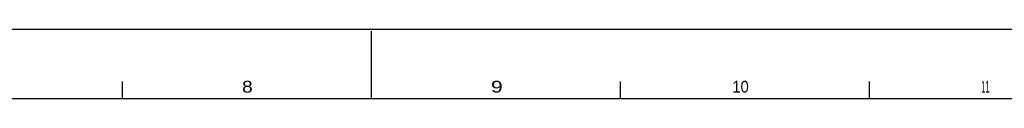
# Model space of a CAD drawing. Extents: x 0 to 1189, y 0 to 841.
# Tile 11 of 12: x 490 to 783, y 820 to 841. Entities that reach past the tile are written whole.
import ezdxf

# ---------------------------------------------------------------- set-up
doc = ezdxf.new("R2010")
doc.units = 0
doc.header["$LTSCALE"] = 65.395
doc.header["$MEASUREMENT"] = 0
doc.layers.get('0').update_dxf_attribs({"linetype": 'CONTINUOUS'})
doc.styles.add('TEXTSTYLE_1', font='txt', dxfattribs={"width": 0.6})

msp = doc.modelspace()

# ---------------------------------------------------------------- linework, layer by layer
at = {"color": 2, "linetype": 'Continuous'}
msp.add_line((1189, 841), (0, 841), dxfattribs=at)
at = {"color": 7, "linetype": 'Continuous'}
for p, q in [((594.5, 820.5), (594.5, 840.5)), ((520.25, 820.5), (520.25, 825.5)), ((668.75, 820.5), (668.75, 825.5)), ((743, 820.5), (743, 825.5))]:
    msp.add_line(p, q, dxfattribs=at)
at = {"color": 5, "linetype": 'Continuous'}
msp.add_line((20.5, 820.5), (1168.5, 820.5), dxfattribs=at)

# ---------------------------------------------------------------- texts
at = {"color": 2, "linetype": 'Continuous', "style": 'TEXTSTYLE_1'}
for s, width, p in [('8', 1.230769, (555.869, 822.24)), ('9', 1.346154, (630.119, 822.24)), ('10', 0.942308, (702.119, 822.24)), ('11', 0.461538, (776.369, 822.24))]:
    msp.add_text(s, height=3.5, dxfattribs=dict(at, width=width)).set_placement(p)

doc.saveas('drawing.dxf')
